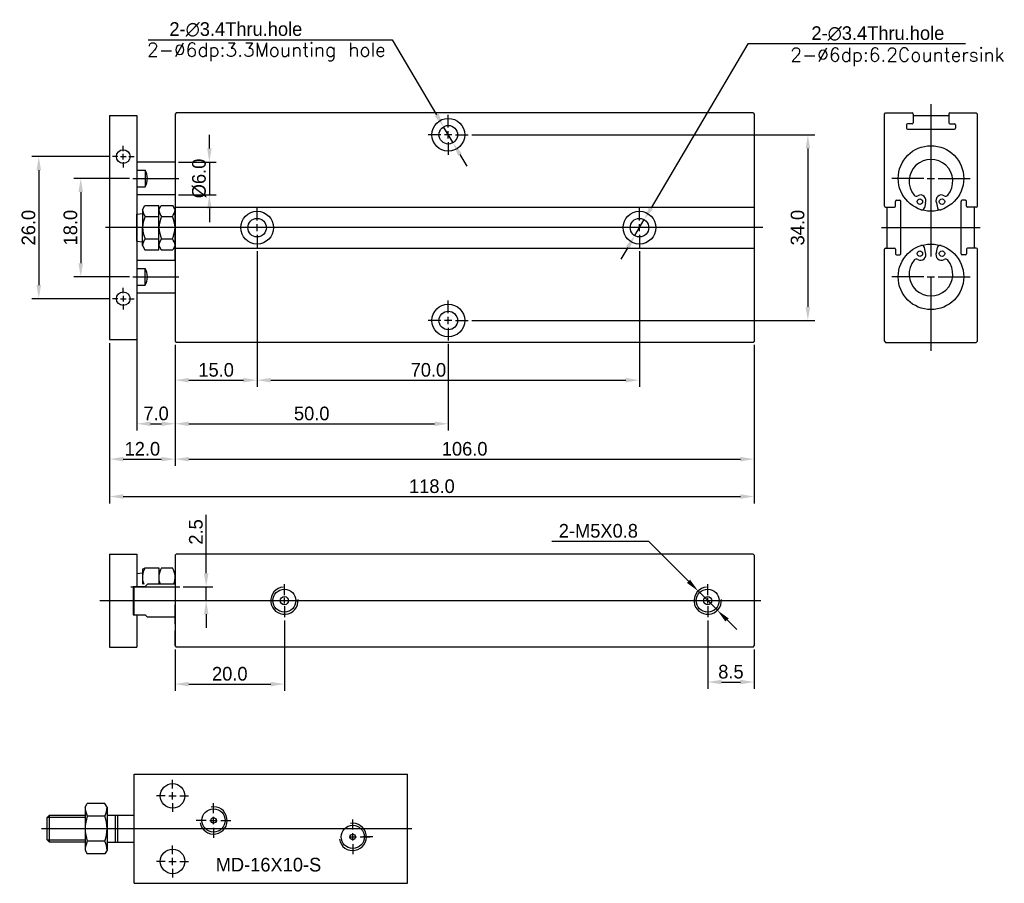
# Model space of a CAD drawing. Header units: millimetres. Extents: x -1657 to 8845, y -11980 to 3013.
# Tile 193 of 256: x -546 to -366, y 2667 to 2825. Entities that reach past the tile are written whole.
import ezdxf

# ---------------------------------------------------------------- set-up
doc = ezdxf.new("R2010")
doc.units = ezdxf.units.MM
doc.layers.add('推料气缸', color=251, linetype='Continuous')
doc.layers.add('错位', color=252, linetype='Continuous')
doc.styles.add('标注', font='romant.shx')
doc.dimstyles.new('ISO-25', dxfattribs={"dimtxt": 2.5, "dimasz": 2.5, "dimexe": 1.25, "dimexo": 0.625, "dimtad": 1, "dimdec": 1, "dimzin": 1, "dimdsep": 46, "dimtxsty": 'Standard', "dimcen": 2.5, "dimadec": 0, "dimazin": 0, "dimtfac": 1, "dimtdec": 1, "dimtmove": 0, "dimatfit": 3, "dimfxl": 0, "dimarcsym": 0})
doc.dimstyles.new('ISO-25$3', dxfattribs={"dimtxt": 2.5, "dimasz": 2.5, "dimexe": 0.5, "dimexo": 0.5, "dimtad": 1, "dimtoh": 1, "dimdec": 1, "dimzin": 1, "dimdsep": 46, "dimtxsty": 'Standard', "dimcen": 2.5, "dimadec": 0, "dimazin": 0, "dimtfac": 1, "dimtdec": 1, "dimtmove": 0, "dimatfit": 3, "dimfxl": 0, "dimarcsym": 0})

# ---------------------------------------------------------------- blocks, each defined once
blk = doc.blocks.new('*D335')
at = {"layer": 'Defpoints', "color": 0, "ltscale": 5}
for p in [(-422.24, 2720.68), (-418.71, 2717.14)]:
    blk.add_point(p, dxfattribs=at)
at = {"layer": '推料气缸', "color": 0, "lineweight": -2, "ltscale": 5}
for p, q in [((-449.04, 2729.8), (-431.33, 2729.8)), ((-431.33, 2729.8), (-424.01, 2722.45)), ((-418.71, 2717.14), (-422.24, 2720.68)), ((-416.95, 2715.37), (-415.18, 2713.6))]:
    blk.add_line(p, q, dxfattribs=at)
at = {"layer": '推料气缸', "color": 0, "ltscale": 5}
for points in [[(-423.71, 2722.74), (-424.3, 2722.16), (-422.24, 2720.68)], [(-416.65, 2715.66), (-417.24, 2715.08), (-418.71, 2717.14)]]:
    blk.add_solid(points, dxfattribs=at)
at = {"layer": '推料气缸', "color": 0, "ltscale": 5, "insert": (-440.5, 2731.67), "char_height": 2.5, "attachment_point": 5}
blk.add_mtext('2-M5X0.8', dxfattribs=at)
blk = doc.blocks.new('*D332')
at = {"layer": 'Defpoints', "color": 0, "ltscale": 75.099996}
for p in [(-432.11, 2788.64), (-433.84, 2785.71)]:
    blk.add_point(p, dxfattribs=at)
at = {"layer": '推料气缸', "color": 0, "lineweight": -2, "ltscale": 75.099996}
for p, q in [((-413.14, 2820.81), (-430.84, 2790.79)), ((-373.29, 2820.81), (-413.14, 2820.81)), ((-433.84, 2785.71), (-432.11, 2788.64)), ((-435.11, 2783.55), (-436.38, 2781.4))]:
    blk.add_line(p, q, dxfattribs=at)
at = {"layer": '推料气缸', "color": 0, "ltscale": 75.099996}
for points in [[(-431.2, 2791), (-430.49, 2790.58), (-432.11, 2788.64)], [(-435.47, 2783.77), (-434.75, 2783.34), (-433.84, 2785.71)]]:
    blk.add_solid(points, dxfattribs=at)
at = {"layer": '推料气缸', "color": 0, "ltscale": 75.099996, "insert": (-389.33, 2822.69), "char_height": 2.5, "attachment_point": 5}
blk.add_mtext('2-∅3.4Thru.hole', dxfattribs=at)
blk = doc.blocks.new('*D333')
at = {"layer": 'Defpoints', "color": 0, "ltscale": 75.099996}
for p in [(-468.84, 2805.64), (-467.11, 2802.71)]:
    blk.add_point(p, dxfattribs=at)
at = {"layer": '推料气缸', "color": 0, "lineweight": -2, "ltscale": 75.099996}
for p, q in [((-522.91, 2821.57), (-478.24, 2821.57)), ((-478.24, 2821.57), (-470.11, 2807.79)), ((-467.11, 2802.71), (-468.84, 2805.64)), ((-465.84, 2800.55), (-464.57, 2798.4))]:
    blk.add_line(p, q, dxfattribs=at)
at = {"layer": '推料气缸', "color": 0, "ltscale": 75.099996}
for points in [[(-469.75, 2808), (-470.47, 2807.58), (-468.84, 2805.64)], [(-465.49, 2800.77), (-466.2, 2800.34), (-467.11, 2802.71)]]:
    blk.add_solid(points, dxfattribs=at)
at = {"layer": '推料气缸', "color": 0, "ltscale": 75.099996, "insert": (-506.87, 2823.44), "char_height": 2.5, "attachment_point": 5}
blk.add_mtext('2-∅3.4Thru.hole', dxfattribs=at)
blk = doc.blocks.new('*D334')
at = {"layer": 'Defpoints', "color": 0, "ltscale": 75.099996}
for p in [(-517.98, 2799.17), (-517.98, 2793.17), (-511.72, 2793.17)]:
    blk.add_point(p, dxfattribs=at)
at = {"layer": '推料气缸', "color": 0, "lineweight": -2, "ltscale": 75.099996}
for p, q in [((-511.72, 2801.67), (-511.72, 2804.17)), ((-517.35, 2799.17), (-510.47, 2799.17)), ((-511.72, 2799.17), (-511.72, 2793.17)), ((-517.35, 2793.17), (-510.47, 2793.17)), ((-511.72, 2790.67), (-511.72, 2788.17))]:
    blk.add_line(p, q, dxfattribs=at)
at = {"layer": '推料气缸', "color": 0, "ltscale": 75.099996}
for points in [[(-512.13, 2801.67), (-511.3, 2801.67), (-511.72, 2799.17)], [(-512.13, 2790.67), (-511.3, 2790.67), (-511.72, 2793.17)]]:
    blk.add_solid(points, dxfattribs=at)
at = {"layer": '推料气缸', "color": 0, "ltscale": 75.099996, "insert": (-513.59, 2796.17), "char_height": 2.5, "attachment_point": 5, "rotation": 90}
blk.add_mtext('%%c6.0', dxfattribs=at)
blk = doc.blocks.new('*D339')
at = {"layer": 'Defpoints', "color": 0, "ltscale": 75.099996}
for p in [(-525.73, 2796.17), (-535.27, 2778.17), (-525.73, 2778.17)]:
    blk.add_point(p, dxfattribs=at)
at = {"layer": '推料气缸', "color": 0, "lineweight": -2, "ltscale": 75.099996}
for p, q in [((-526.35, 2796.17), (-536.52, 2796.17)), ((-535.27, 2793.67), (-535.27, 2780.67)), ((-526.35, 2778.17), (-536.52, 2778.17))]:
    blk.add_line(p, q, dxfattribs=at)
at = {"layer": '推料气缸', "color": 0, "ltscale": 75.099996}
for points in [[(-535.69, 2793.67), (-534.85, 2793.67), (-535.27, 2796.17)], [(-535.69, 2780.67), (-534.85, 2780.67), (-535.27, 2778.17)]]:
    blk.add_solid(points, dxfattribs=at)
at = {"layer": '推料气缸', "color": 0, "ltscale": 75.099996, "insert": (-537.15, 2787.17), "char_height": 2.5, "attachment_point": 5, "rotation": 90}
blk.add_mtext('18.0', dxfattribs=at)
blk = doc.blocks.new('*D340')
at = {"layer": 'Defpoints', "color": 0, "ltscale": 75.099996}
for p in [(-529.48, 2800.17), (-542.95, 2774.17), (-529.48, 2774.17)]:
    blk.add_point(p, dxfattribs=at)
at = {"layer": '推料气缸', "color": 0, "lineweight": -2, "ltscale": 75.099996}
for p, q in [((-530.1, 2800.17), (-544.2, 2800.17)), ((-542.95, 2797.67), (-542.95, 2776.67)), ((-530.1, 2774.17), (-544.2, 2774.17))]:
    blk.add_line(p, q, dxfattribs=at)
at = {"layer": '推料气缸', "color": 0, "ltscale": 75.099996}
for points in [[(-543.37, 2797.67), (-542.53, 2797.67), (-542.95, 2800.17)], [(-543.37, 2776.67), (-542.53, 2776.67), (-542.95, 2774.17)]]:
    blk.add_solid(points, dxfattribs=at)
at = {"layer": '推料气缸', "color": 0, "ltscale": 75.099996, "insert": (-544.83, 2787.17), "char_height": 2.5, "attachment_point": 5, "rotation": 90}
blk.add_mtext('26.0', dxfattribs=at)
blk = doc.blocks.new('*D341')
at = {"layer": 'Defpoints', "color": 0, "ltscale": 5}
for p in [(-420.48, 2715.91), (-411.98, 2710.61), (-411.98, 2704.01)]:
    blk.add_point(p, dxfattribs=at)
at = {"layer": '推料气缸', "color": 0, "lineweight": -2, "ltscale": 5}
for p, q in [((-420.48, 2715.29), (-420.48, 2702.76)), ((-411.98, 2709.99), (-411.98, 2702.76)), ((-417.98, 2704.01), (-414.48, 2704.01))]:
    blk.add_line(p, q, dxfattribs=at)
at = {"layer": '推料气缸', "color": 0, "ltscale": 5}
for points in [[(-417.98, 2704.43), (-417.98, 2703.6), (-420.48, 2704.01)], [(-414.48, 2704.43), (-414.48, 2703.6), (-411.98, 2704.01)]]:
    blk.add_solid(points, dxfattribs=at)
at = {"layer": '推料气缸', "color": 1, "ltscale": 5, "insert": (-416.23, 2705.89), "char_height": 2.5, "attachment_point": 5}
blk.add_mtext('{\\C1;8.5}', dxfattribs=at)
blk = doc.blocks.new('*D342')
at = {"layer": 'Defpoints', "color": 0, "ltscale": 75.099996}
for p in [(-497.98, 2715.91), (-517.98, 2710.61), (-497.98, 2703.63)]:
    blk.add_point(p, dxfattribs=at)
at = {"layer": '推料气缸', "color": 0, "lineweight": -2, "ltscale": 75.099996}
for p, q in [((-497.98, 2715.29), (-497.98, 2702.38)), ((-517.98, 2709.99), (-517.98, 2702.38)), ((-515.48, 2703.63), (-500.48, 2703.63))]:
    blk.add_line(p, q, dxfattribs=at)
at = {"layer": '推料气缸', "color": 0, "ltscale": 75.099996}
for points in [[(-515.48, 2704.05), (-515.48, 2703.21), (-517.98, 2703.63)], [(-500.48, 2704.05), (-500.48, 2703.21), (-497.98, 2703.63)]]:
    blk.add_solid(points, dxfattribs=at)
at = {"layer": '推料气缸', "color": 0, "ltscale": 75.099996, "insert": (-507.98, 2705.51), "char_height": 2.5, "attachment_point": 5}
blk.add_mtext('20.0', dxfattribs=at)
blk = doc.blocks.new('*D343')
at = {"layer": 'Defpoints', "color": 0, "ltscale": 75.099996}
for p in [(-517.15, 2721.41), (-517.98, 2718.91), (-512.31, 2718.91)]:
    blk.add_point(p, dxfattribs=at)
at = {"layer": '推料气缸', "color": 0, "lineweight": -2, "ltscale": 75.099996}
for p, q in [((-512.31, 2723.91), (-512.31, 2734.61)), ((-516.52, 2721.41), (-511.06, 2721.41)), ((-512.31, 2718.91), (-512.31, 2721.41)), ((-517.35, 2718.91), (-511.06, 2718.91)), ((-512.31, 2716.41), (-512.31, 2713.91))]:
    blk.add_line(p, q, dxfattribs=at)
at = {"layer": '推料气缸', "color": 0, "ltscale": 75.099996}
for points in [[(-512.72, 2723.91), (-511.89, 2723.91), (-512.31, 2721.41)], [(-512.72, 2716.41), (-511.89, 2716.41), (-512.31, 2718.91)]]:
    blk.add_solid(points, dxfattribs=at)
at = {"layer": '推料气缸', "color": 0, "ltscale": 75.099996, "insert": (-514.18, 2731.48), "char_height": 2.5, "attachment_point": 5, "rotation": 90}
blk.add_mtext('2.5', dxfattribs=at)
blk = doc.blocks.new('*D344')
at = {"layer": 'Defpoints', "color": 0, "ltscale": 5}
for p in [(-529.98, 2766.67), (-411.98, 2766.37), (-411.98, 2737.96)]:
    blk.add_point(p, dxfattribs=at)
at = {"layer": '推料气缸', "color": 0, "lineweight": -2, "ltscale": 5}
for p, q in [((-529.98, 2766.05), (-529.98, 2736.71)), ((-411.98, 2765.75), (-411.98, 2736.71)), ((-527.48, 2737.96), (-414.48, 2737.96))]:
    blk.add_line(p, q, dxfattribs=at)
at = {"layer": '推料气缸', "color": 0, "ltscale": 5}
for points in [[(-527.48, 2738.38), (-527.48, 2737.54), (-529.98, 2737.96)], [(-414.48, 2738.38), (-414.48, 2737.54), (-411.98, 2737.96)]]:
    blk.add_solid(points, dxfattribs=at)
at = {"layer": '推料气缸', "color": 1, "ltscale": 5, "insert": (-470.98, 2739.84), "char_height": 2.5, "attachment_point": 5}
blk.add_mtext('118.0', dxfattribs=at)
blk = doc.blocks.new('*D345')
at = {"layer": 'Defpoints', "color": 0, "ltscale": 5}
for p in [(-517.98, 2766.37), (-411.98, 2766.37), (-411.98, 2744.81)]:
    blk.add_point(p, dxfattribs=at)
at = {"layer": '推料气缸', "color": 0, "lineweight": -2, "ltscale": 5}
for p, q in [((-517.98, 2765.75), (-517.98, 2743.56)), ((-411.98, 2765.75), (-411.98, 2743.56)), ((-515.48, 2744.81), (-414.48, 2744.81))]:
    blk.add_line(p, q, dxfattribs=at)
at = {"layer": '推料气缸', "color": 0, "ltscale": 5}
for points in [[(-515.48, 2745.22), (-515.48, 2744.39), (-517.98, 2744.81)], [(-414.48, 2745.22), (-414.48, 2744.39), (-411.98, 2744.81)]]:
    blk.add_solid(points, dxfattribs=at)
at = {"layer": '推料气缸', "color": 1, "ltscale": 5, "insert": (-464.98, 2746.68), "char_height": 2.5, "attachment_point": 5}
blk.add_mtext('106.0', dxfattribs=at)
blk = doc.blocks.new('*D346')
at = {"layer": 'Defpoints', "color": 0, "ltscale": 75.099996}
for p in [(-529.98, 2766.67), (-517.98, 2766.37), (-517.98, 2744.81)]:
    blk.add_point(p, dxfattribs=at)
at = {"layer": '推料气缸', "color": 0, "lineweight": -2, "ltscale": 75.099996}
for p, q in [((-529.98, 2766.05), (-529.98, 2743.56)), ((-517.98, 2765.75), (-517.98, 2743.56)), ((-527.48, 2744.81), (-520.48, 2744.81))]:
    blk.add_line(p, q, dxfattribs=at)
at = {"layer": '推料气缸', "color": 0, "ltscale": 75.099996}
for points in [[(-527.48, 2745.22), (-527.48, 2744.39), (-529.98, 2744.81)], [(-520.48, 2745.22), (-520.48, 2744.39), (-517.98, 2744.81)]]:
    blk.add_solid(points, dxfattribs=at)
at = {"layer": '推料气缸', "color": 0, "ltscale": 75.099996, "insert": (-523.98, 2746.68), "char_height": 2.5, "attachment_point": 5}
blk.add_mtext('12.0', dxfattribs=at)
blk = doc.blocks.new('*D347')
at = {"layer": 'Defpoints', "color": 0, "ltscale": 75.099996}
for p in [(-464.31, 2804.17), (-464.31, 2770.17), (-402.15, 2770.17)]:
    blk.add_point(p, dxfattribs=at)
at = {"layer": '推料气缸', "color": 0, "lineweight": -2, "ltscale": 75.099996}
for p, q in [((-463.69, 2804.17), (-400.9, 2804.17)), ((-402.15, 2801.67), (-402.15, 2772.67)), ((-463.69, 2770.17), (-400.9, 2770.17))]:
    blk.add_line(p, q, dxfattribs=at)
at = {"layer": '推料气缸', "color": 0, "ltscale": 75.099996}
for points in [[(-402.56, 2801.67), (-401.73, 2801.67), (-402.15, 2804.17)], [(-402.56, 2772.67), (-401.73, 2772.67), (-402.15, 2770.17)]]:
    blk.add_solid(points, dxfattribs=at)
at = {"layer": '推料气缸', "color": 0, "ltscale": 75.099996, "insert": (-404.02, 2787.17), "char_height": 2.5, "attachment_point": 5, "rotation": 90}
blk.add_mtext('34.0', dxfattribs=at)
blk = doc.blocks.new('*D348')
at = {"layer": 'Defpoints', "color": 0, "ltscale": 5}
for p in [(-502.98, 2783.51), (-432.98, 2783.51), (-432.98, 2759.26)]:
    blk.add_point(p, dxfattribs=at)
at = {"layer": '推料气缸', "color": 0, "lineweight": -2, "ltscale": 5}
for p, q in [((-502.98, 2782.88), (-502.98, 2758.01)), ((-432.98, 2782.88), (-432.98, 2758.01)), ((-500.48, 2759.26), (-435.48, 2759.26))]:
    blk.add_line(p, q, dxfattribs=at)
at = {"layer": '推料气缸', "color": 0, "ltscale": 5}
for points in [[(-500.48, 2759.67), (-500.48, 2758.84), (-502.98, 2759.26)], [(-435.48, 2759.67), (-435.48, 2758.84), (-432.98, 2759.26)]]:
    blk.add_solid(points, dxfattribs=at)
at = {"layer": '推料气缸', "color": 0, "ltscale": 5, "insert": (-471.62, 2761.13), "char_height": 2.5, "attachment_point": 5}
blk.add_mtext('70.0', dxfattribs=at)
blk = doc.blocks.new('*D349')
at = {"layer": 'Defpoints', "color": 0, "ltscale": 75.099996}
for p in [(-502.98, 2783.51), (-517.98, 2766.37), (-502.98, 2759.26)]:
    blk.add_point(p, dxfattribs=at)
at = {"layer": '推料气缸', "color": 0, "lineweight": -2, "ltscale": 75.099996}
for p, q in [((-502.98, 2782.88), (-502.98, 2758.01)), ((-517.98, 2765.75), (-517.98, 2758.01)), ((-515.48, 2759.26), (-505.48, 2759.26))]:
    blk.add_line(p, q, dxfattribs=at)
at = {"layer": '推料气缸', "color": 0, "ltscale": 75.099996}
for points in [[(-515.48, 2759.67), (-515.48, 2758.84), (-517.98, 2759.26)], [(-505.48, 2759.67), (-505.48, 2758.84), (-502.98, 2759.26)]]:
    blk.add_solid(points, dxfattribs=at)
at = {"layer": '推料气缸', "color": 0, "ltscale": 75.099996, "insert": (-510.48, 2761.13), "char_height": 2.5, "attachment_point": 5}
blk.add_mtext('15.0', dxfattribs=at)
blk = doc.blocks.new('*D350')
at = {"layer": 'Defpoints', "color": 0, "ltscale": 5}
for p in [(-517.98, 2766.37), (-467.98, 2766.51), (-467.98, 2751.28)]:
    blk.add_point(p, dxfattribs=at)
at = {"layer": '推料气缸', "color": 0, "lineweight": -2, "ltscale": 5}
for p, q in [((-517.98, 2765.75), (-517.98, 2750.03)), ((-467.98, 2765.88), (-467.98, 2750.03)), ((-515.48, 2751.28), (-470.48, 2751.28))]:
    blk.add_line(p, q, dxfattribs=at)
at = {"layer": '推料气缸', "color": 0, "ltscale": 5}
for points in [[(-515.48, 2751.69), (-515.48, 2750.86), (-517.98, 2751.28)], [(-470.48, 2751.69), (-470.48, 2750.86), (-467.98, 2751.28)]]:
    blk.add_solid(points, dxfattribs=at)
at = {"layer": '推料气缸', "color": 0, "ltscale": 5, "insert": (-492.98, 2753.15), "char_height": 2.5, "attachment_point": 5}
blk.add_mtext('50.0', dxfattribs=at)
blk = doc.blocks.new('*D351')
at = {"layer": 'Defpoints', "color": 0, "ltscale": 5}
for p in [(-524.98, 2784.7), (-517.98, 2766.37), (-517.98, 2751.28)]:
    blk.add_point(p, dxfattribs=at)
at = {"layer": '推料气缸', "color": 0, "lineweight": -2, "ltscale": 5}
for p, q in [((-524.98, 2784.08), (-524.98, 2750.03)), ((-517.98, 2765.75), (-517.98, 2750.03)), ((-522.48, 2751.28), (-520.48, 2751.28))]:
    blk.add_line(p, q, dxfattribs=at)
at = {"layer": '推料气缸', "color": 0, "ltscale": 5}
for points in [[(-522.48, 2751.69), (-522.48, 2750.86), (-524.98, 2751.28)], [(-520.48, 2751.69), (-520.48, 2750.86), (-517.98, 2751.28)]]:
    blk.add_solid(points, dxfattribs=at)
at = {"layer": '推料气缸', "color": 0, "ltscale": 5, "insert": (-521.48, 2753.15), "char_height": 2.5, "attachment_point": 5}
blk.add_mtext('7.0', dxfattribs=at)
blk = doc.blocks.new('23C31')
at = {"layer": '错位'}
for p, q in [((17, 10), (67, 10)), ((17, -10), (17, 10)), ((67, -10), (67, 10)), ((24, 7.33), (24, 8.92)), ((22.67, 6), (21.08, 6)), ((23.33, 6), (24.67, 6)), ((24, 5.33), (24, 6.67)), ((25.33, 6), (26.92, 6)), ((8, 3.95), (8.39, 4.62)), ((8, 3.95), (8, -3.95)), ((11.61, 4.62), (8.39, 4.62)), ((12, 3.95), (11.61, 4.62)), ((12, 3.95), (12, -3.95)), ((24, 4.67), (24, 3.08)), ((31.5, 2.83), (31.5, 4.67)), ((1.5, 2.5), (1, 2)), ((1, 2), (1, -2)), ((1.12, 2.13), (8, 2.13)), ((1.5, -2.5), (1.5, 2.5)), ((1.5, 2.5), (8, 2.5)), ((11.61, 2.31), (8.39, 2.31)), ((12, 2.5), (12, -2.5)), ((12, 2.5), (12, 2.5)), ((12, 2.45), (13.5, 2.45)), ((12, 2.13), (12, 2.13)), ((13.5, 2.5), (13.5, -2.5)), ((13.5, 2.5), (17, 2.5)), ((14, -2.5), (14, 2.5)), ((31.5, 0.83), (31.5, 2.17)), ((0, 0), (67.82, 0)), ((30.17, 1.5), (28.33, 1.5)), ((30.83, 1.5), (32.17, 1.5)), ((31.5, 0.17), (31.5, -1.67)), ((32.83, 1.5), (34.67, 1.5)), ((57, -0.17), (57, 1.67)), ((56.33, -1.5), (57.67, -1.5)), ((57, -2.17), (57, -0.83)), ((58.33, -1.5), (60.17, -1.5)), ((60.67, -1.5), (58.83, -1.5)), ((1, -2), (1.5, -2.5)), ((8, -2.12), (1.12, -2.12)), ((8, -2.5), (1.5, -2.5)), ((11.61, -2.31), (8.39, -2.31)), ((12, -2.12), (12, -2.12)), ((12, -2.45), (13.5, -2.45)), ((12, -2.5), (12, -2.5)), ((13.5, -2.5), (17, -2.5)), ((24, -4.67), (24, -3.08)), ((57, -2.83), (57, -4.67)), ((8, -3.95), (8.39, -4.62)), ((11.61, -4.62), (8.39, -4.62)), ((12, -3.95), (11.61, -4.62)), ((24, -6.67), (24, -5.33)), ((22.67, -6), (21.08, -6)), ((23.33, -6), (24.67, -6)), ((25.33, -6), (26.92, -6)), ((24, -7.33), (24, -8.92)), ((17, -10), (67, -10))]:
    blk.add_line(p, q, dxfattribs=at)
for centre, radius in [((24, 6), 2.25), ((31.5, 1.5), 2.12), ((31.5, 1.5), 0.5), ((57, -1.5), 2.12), ((57, -1.5), 0.5), ((24, -6), 2.25)]:
    blk.add_circle(centre, radius, dxfattribs=at)
for centre, radius, start, end in [((11.95, 4.01), 3.95, 180.93, 205.5583), ((8.05, 4.01), 3.95, 334.4417, 359.07), ((31.5, 1.5), 2.5, 190, 100), ((15.1, 0), 7.1, 161.0158, 198.9842), ((4.9, 0), 7.1, 341.0158, 18.9842), ((57, -1.5), 2.5, 190, 100), ((11.95, -4.01), 3.95, 154.4417, 179.07), ((8.05, -4.01), 3.95, 0.93, 25.5583)]:
    blk.add_arc(centre, radius, start, end, dxfattribs=at)
blk.add_text('MD-16X10-S', height=2.5, dxfattribs=at).set_placement((31.9, -7.84))

msp = doc.modelspace()

# ---------------------------------------------------------------- linework, layer by layer
at = {"layer": '推料气缸', "ltscale": 4}
for p, q in [((-379.6097, 2809.7467), (-379.6097, 2781.8999)), ((-525.7276, 2796.1717), (-517.2943, 2796.1717)), ((-380.9431, 2796.1717), (-386.7764, 2796.1717)), ((-380.2764, 2796.1717), (-378.9431, 2796.1717)), ((-378.2764, 2796.1717), (-372.4431, 2796.1717)), ((-410.4032, 2787.1717), (-530.7121, 2787.1717)), ((-525.7276, 2778.1717), (-517.2943, 2778.1717)), ((-380.9431, 2778.1717), (-386.7764, 2778.1717)), ((-379.6097, 2778.1717), (-379.6097, 2764.5967)), ((-378.2764, 2778.1717), (-372.4431, 2778.1717)), ((-526.1012, 2721.41), (-517.1493, 2721.41)), ((-531.7619, 2718.91), (-410.7469, 2718.91))]:
    msp.add_line(p, q, dxfattribs=at)
at = {"layer": '推料气缸'}
for p, q in [((-529.9782, 2807.6717), (-524.9782, 2807.6717)), ((-529.9782, 2807.6717), (-529.9782, 2766.6717)), ((-524.9782, 2807.6717), (-524.9782, 2779.7109)), ((-517.7782, 2808.1717), (-517.9782, 2807.9717)), ((-517.9782, 2807.9717), (-517.9782, 2766.3717)), ((-412.1782, 2808.1717), (-517.7782, 2808.1717)), ((-467.9782, 2805.505), (-467.9782, 2807.8383)), ((-412.1782, 2808.1717), (-411.9782, 2807.9717)), ((-411.9782, 2807.9717), (-411.9782, 2766.3717)), ((-388.1097, 2807.9717), (-387.9097, 2808.1717)), ((-388.1097, 2791.1217), (-388.1097, 2807.9717)), ((-387.9097, 2808.1717), (-383.0597, 2808.1717)), ((-382.8597, 2807.9717), (-382.8597, 2806.3717)), ((-382.8597, 2807.6717), (-376.3597, 2807.6717)), ((-376.3597, 2807.9717), (-376.3597, 2806.3717)), ((-376.1597, 2808.1717), (-371.3097, 2808.1717)), ((-371.3097, 2808.1717), (-371.1097, 2807.9717)), ((-371.1097, 2791.1217), (-371.1097, 2807.9717)), ((-384.1097, 2805.9717), (-384.1097, 2805.3717)), ((-383.0597, 2806.1717), (-383.9097, 2806.1717)), ((-383.9097, 2805.1717), (-375.3097, 2805.1717)), ((-376.1597, 2806.1717), (-375.3097, 2806.1717)), ((-375.1097, 2805.9717), (-375.1097, 2805.3717)), ((-469.3115, 2804.1717), (-471.6448, 2804.1717)), ((-467.3115, 2804.1717), (-468.6448, 2804.1717)), ((-467.9782, 2803.505), (-467.9782, 2804.8383)), ((-466.6448, 2804.1717), (-464.3115, 2804.1717)), ((-527.4782, 2801.1717), (-527.4782, 2802.1717)), ((-467.9782, 2802.8383), (-467.9782, 2800.505)), ((-528.4782, 2800.1717), (-529.4782, 2800.1717)), ((-527.9782, 2800.1717), (-526.9782, 2800.1717)), ((-527.4782, 2799.6717), (-527.4782, 2800.6717)), ((-526.4782, 2800.1717), (-525.4782, 2800.1717)), ((-527.4782, 2799.1717), (-527.4782, 2798.1717)), ((-517.9782, 2799.1717), (-524.9782, 2799.1717)), ((-524.9782, 2797.7109), (-523.4782, 2797.7109)), ((-523.4782, 2797.7109), (-523.4782, 2794.6324)), ((-517.9782, 2799.1717), (-517.9782, 2781.1717)), ((-380.2764, 2796.1717), (-378.9431, 2796.1717)), ((-524.9782, 2794.6324), (-523.4782, 2794.6324)), ((-517.9782, 2793.1717), (-524.9782, 2793.1717)), ((-517.9782, 2793.1717), (-517.9782, 2789.0517)), ((-523.9782, 2790.4217), (-523.5212, 2791.2131)), ((-523.5212, 2791.2131), (-520.9782, 2791.2131)), ((-520.9782, 2790.4217), (-520.5212, 2791.2131)), ((-520.9782, 2783.1302), (-520.9782, 2791.2131)), ((-520.5212, 2791.2131), (-518.4351, 2791.2131)), ((-517.9782, 2790.4217), (-518.4351, 2791.2131)), ((-517.9782, 2790.9217), (-411.9782, 2790.9217)), ((-502.9782, 2788.505), (-502.9782, 2790.8383)), ((-432.9782, 2788.505), (-432.9782, 2790.8383)), ((-387.9097, 2790.9217), (-386.3097, 2790.9217)), ((-387.6097, 2783.4217), (-387.6097, 2790.9217)), ((-386.1097, 2791.1217), (-386.1097, 2791.9717)), ((-385.9097, 2792.1717), (-385.3097, 2792.1717)), ((-385.1097, 2782.3717), (-385.1097, 2791.9717)), ((-380.6091, 2791.7255), (-380.8109, 2790.8278)), ((-378.6103, 2791.7255), (-378.4085, 2790.8278)), ((-374.1097, 2782.3717), (-374.1097, 2791.9717)), ((-373.3097, 2792.1717), (-373.9097, 2792.1717)), ((-373.1097, 2791.1217), (-373.1097, 2791.9717)), ((-371.3097, 2790.9217), (-372.9097, 2790.9217)), ((-371.6097, 2783.4217), (-371.6097, 2790.9217)), ((-524.9782, 2789.6417), (-523.9782, 2789.7417)), ((-524.9782, 2784.7017), (-524.9782, 2789.6417)), ((-523.9782, 2790.4217), (-523.9782, 2787.1717)), ((-523.4802, 2789.1924), (-520.9782, 2789.1924)), ((-520.4802, 2789.1924), (-518.4762, 2789.1924)), ((-517.9782, 2783.2217), (-517.9782, 2789.8117)), ((-523.9782, 2783.9217), (-523.9782, 2787.1717)), ((-502.9782, 2786.505), (-502.9782, 2787.8383)), ((-432.9782, 2786.505), (-432.9782, 2787.8383)), ((-388.6347, 2787.1717), (-370.5847, 2787.1717)), ((-523.4802, 2785.1509), (-520.9782, 2785.1509)), ((-520.4802, 2785.1509), (-518.4762, 2785.1509)), ((-502.9782, 2785.8383), (-502.9782, 2783.505)), ((-432.9782, 2785.8383), (-432.9782, 2783.505)), ((-524.9782, 2784.7017), (-523.9782, 2784.6017)), ((-523.9782, 2783.9217), (-523.5212, 2783.1302)), ((-520.9782, 2783.9217), (-520.5212, 2783.1302)), ((-517.9782, 2783.9217), (-518.4351, 2783.1302)), ((-517.9782, 2781.1717), (-517.9782, 2784.1717)), ((-517.9782, 2783.4217), (-411.9782, 2783.4217)), ((-387.9097, 2783.4217), (-386.3097, 2783.4217)), ((-380.6091, 2782.6178), (-380.8109, 2783.5156)), ((-378.6103, 2782.6178), (-378.4085, 2783.5156)), ((-371.3097, 2783.4217), (-372.9097, 2783.4217)), ((-523.5212, 2783.1302), (-520.9782, 2783.1302)), ((-520.5212, 2783.1302), (-518.4351, 2783.1302)), ((-388.1097, 2766.3717), (-388.1097, 2783.2217)), ((-386.1097, 2783.2217), (-386.1097, 2782.3717)), ((-385.9097, 2782.1717), (-385.3097, 2782.1717)), ((-373.3097, 2782.1717), (-373.9097, 2782.1717)), ((-373.1097, 2783.2217), (-373.1097, 2782.3717)), ((-371.1097, 2766.3717), (-371.1097, 2783.2217)), ((-517.9782, 2781.1717), (-524.9782, 2781.1717)), ((-524.9782, 2779.7109), (-523.4782, 2779.7109)), ((-524.9782, 2779.7109), (-524.9782, 2766.6717)), ((-523.4782, 2776.6324), (-523.4782, 2779.7109)), ((-380.2764, 2778.1717), (-378.9431, 2778.1717)), ((-527.4782, 2775.1717), (-527.4782, 2776.1717)), ((-524.9782, 2776.6324), (-523.4782, 2776.6324)), ((-527.4782, 2774.6717), (-527.4782, 2773.6717)), ((-517.9782, 2775.1717), (-524.9782, 2775.1717)), ((-528.4782, 2774.1717), (-529.4782, 2774.1717)), ((-527.9782, 2774.1717), (-526.9782, 2774.1717)), ((-527.4782, 2773.1717), (-527.4782, 2772.1717)), ((-526.4782, 2774.1717), (-525.4782, 2774.1717)), ((-467.9782, 2771.505), (-467.9782, 2773.8383)), ((-467.9782, 2769.505), (-467.9782, 2770.8383)), ((-469.3115, 2770.1717), (-471.6448, 2770.1717)), ((-467.3115, 2770.1717), (-468.6448, 2770.1717)), ((-466.6448, 2770.1717), (-464.3115, 2770.1717)), ((-467.9782, 2768.8383), (-467.9782, 2766.505)), ((-529.9782, 2766.6717), (-524.9782, 2766.6717)), ((-517.9782, 2766.3717), (-517.7782, 2766.1717)), ((-412.1782, 2766.1717), (-517.7782, 2766.1717)), ((-411.9782, 2766.3717), (-412.1782, 2766.1717)), ((-388.1097, 2766.3717), (-387.9097, 2766.1717)), ((-387.9097, 2766.1717), (-371.3097, 2766.1717)), ((-371.3097, 2766.1717), (-371.1097, 2766.3717)), ((-529.9782, 2727.41), (-524.9782, 2727.41)), ((-529.9782, 2727.41), (-529.9782, 2710.41)), ((-524.9782, 2727.41), (-524.9782, 2721.485)), ((-517.7782, 2727.41), (-517.9782, 2727.21)), ((-412.1782, 2727.41), (-517.7782, 2727.41)), ((-412.1782, 2727.41), (-411.9782, 2727.21)), ((-517.9782, 2727.21), (-517.9782, 2710.61)), ((-411.9782, 2727.21), (-411.9782, 2710.61)), ((-524.9782, 2723.88), (-523.9782, 2723.98)), ((-524.9782, 2723.88), (-524.9782, 2721.91)), ((-523.9782, 2724.66), (-523.4802, 2724.91)), ((-523.9782, 2724.66), (-523.9782, 2721.91)), ((-523.4802, 2724.91), (-520.9782, 2724.91)), ((-520.9782, 2724.91), (-520.9782, 2721.91)), ((-520.4802, 2724.91), (-518.4762, 2724.91)), ((-525.6782, 2721.485), (-523.4782, 2721.485)), ((-525.6782, 2721.485), (-525.6782, 2716.335)), ((-525.4782, 2718.91), (-525.4782, 2721.485)), ((-523.4782, 2721.485), (-523.0532, 2721.91)), ((-517.9782, 2721.91), (-523.0532, 2721.91)), ((-497.9782, 2719.91), (-497.9782, 2721.91)), ((-420.4782, 2719.91), (-420.4782, 2721.91)), ((-525.4782, 2716.335), (-525.4782, 2718.91)), ((-497.9782, 2718.41), (-497.9782, 2719.41)), ((-420.4782, 2718.41), (-420.4782, 2719.41)), ((-517.9782, 2714.66), (-517.9782, 2718.16)), ((-497.9782, 2717.91), (-497.9782, 2715.91)), ((-420.4782, 2717.91), (-420.4782, 2715.91)), ((-525.6782, 2716.335), (-523.4782, 2716.335)), ((-524.9782, 2716.335), (-524.9782, 2710.41)), ((-523.4782, 2716.335), (-523.0532, 2715.91)), ((-517.9782, 2715.91), (-523.0532, 2715.91)), ((-517.9782, 2710.61), (-517.9782, 2713.41)), ((-529.9782, 2710.41), (-524.9782, 2710.41)), ((-517.9782, 2710.61), (-517.7782, 2710.41)), ((-412.1782, 2710.41), (-517.7782, 2710.41)), ((-412.1782, 2710.41), (-411.9782, 2710.61))]:
    msp.add_line(p, q, dxfattribs=at)
for centre, radius in [((-467.9782, 2804.1717), 3), ((-467.9782, 2804.1717), 1.7), ((-527.4782, 2800.1717), 1.25), ((-379.6097, 2796.1717), 6), ((-381.6328, 2791.931), 0.5), ((-377.5866, 2791.931), 0.5), ((-502.9782, 2787.1717), 3), ((-502.9782, 2787.1717), 1.7), ((-432.9782, 2787.1717), 3), ((-432.9782, 2787.1717), 1.7), ((-379.6097, 2778.1717), 6), ((-381.6328, 2782.4124), 0.5), ((-377.5866, 2782.4124), 0.5), ((-527.4782, 2774.1717), 1.25), ((-467.9782, 2770.1717), 3), ((-467.9782, 2770.1717), 1.7), ((-497.9782, 2718.91), 2.1), ((-420.4782, 2718.91), 2.1), ((-497.9782, 2718.91), 0.75), ((-420.4782, 2718.91), 0.75)]:
    msp.add_circle(centre, radius, dxfattribs=at)
for centre, radius, start, end in [((-383.0597, 2807.9717), 0.2, 0, 90), ((-376.1597, 2807.9717), 0.2, 90, 180), ((-383.9097, 2805.9717), 0.2, 90, 180), ((-383.9097, 2805.3717), 0.2, 180, 270), ((-383.0597, 2806.3717), 0.2, 270, 0), ((-376.1597, 2806.3717), 0.2, 180, 270), ((-375.3097, 2805.9717), 0.2, 0, 90), ((-375.3097, 2805.3717), 0.2, 270, 0), ((-379.6097, 2795.6717), 4, 320.198511, 219.801489), ((-526.0532, 2796.1717), 3, 329.129962, 30.870038), ((-382.2987, 2793.4312), 0.5, 219.801489, 301.588279), ((-381.5129, 2792.1535), 1, 334.663107, 121.588279), ((-377.7065, 2792.1535), 1, 58.411721, 205.336893), ((-376.9208, 2793.4312), 0.5, 238.411721, 320.198511), ((-387.9097, 2791.1217), 0.2, 180, 270), ((-386.3097, 2791.1217), 0.2, 270, 0), ((-385.9097, 2791.9717), 0.2, 90, 180), ((-385.3097, 2791.9717), 0.2, 0, 90), ((-381.2988, 2790.9374), 0.5, 252.115645, 347.331554), ((-377.9207, 2790.9374), 0.5, 192.668446, 287.884355), ((-373.9097, 2791.9717), 0.2, 90, 180), ((-373.3097, 2791.9717), 0.2, 0, 90), ((-372.9097, 2791.1217), 0.2, 180, 270), ((-371.3097, 2791.1217), 0.2, 270, 0), ((-519.768, 2791.4118), 4.3251, 193.233986, 210.87382), ((-517.5734, 2786.665), 6.4248, 156.834405, 175.476467), ((-516.768, 2791.4118), 4.3251, 193.233986, 210.87382), ((-514.5734, 2786.665), 6.4248, 156.834405, 175.476467), ((-522.1884, 2791.4118), 4.3251, 329.12618, 346.766014), ((-524.3829, 2786.665), 6.4248, 4.523533, 23.165595), ((-517.5734, 2787.6784), 6.4248, 184.523533, 203.165595), ((-514.5734, 2787.6784), 6.4248, 184.523533, 203.165595), ((-524.3829, 2787.6784), 6.4248, 336.834405, 355.476467), ((-519.768, 2782.9315), 4.3251, 149.12618, 166.766014), ((-516.768, 2782.9315), 4.3251, 149.12618, 166.766014), ((-522.1884, 2782.9315), 4.3251, 13.233986, 30.87382), ((-387.9097, 2783.2217), 0.2, 90, 180), ((-386.3097, 2783.2217), 0.2, 0, 90), ((-381.2988, 2783.4059), 0.5, 12.668446, 107.884355), ((-377.9207, 2783.4059), 0.5, 72.115645, 167.331554), ((-372.9097, 2783.2217), 0.2, 90, 180), ((-371.3097, 2783.2217), 0.2, 0, 90), ((-385.9097, 2782.3717), 0.2, 180, 270), ((-385.3097, 2782.3717), 0.2, 270, 0), ((-381.5129, 2782.1899), 1, 238.411721, 25.336893), ((-377.7065, 2782.1899), 1, 154.663107, 301.588279), ((-373.9097, 2782.3717), 0.2, 180, 270), ((-373.3097, 2782.3717), 0.2, 270, 0), ((-526.0532, 2778.1717), 3, 329.129962, 30.870038), ((-379.6097, 2778.6717), 4, 140.198511, 39.801489), ((-382.2987, 2780.9121), 0.5, 58.411721, 140.198511), ((-376.9208, 2780.9121), 0.5, 39.801489, 121.588279), ((-520.6544, 2723.16), 3.3238, 148.230036, 202.090999), ((-517.6544, 2723.16), 3.3238, 148.230036, 202.090999), ((-521.3019, 2723.16), 3.3238, 337.909001, 31.769964), ((-497.9782, 2718.91), 2.5, 95, 5), ((-420.4782, 2718.91), 2.5, 95, 5)]:
    msp.add_arc(centre, radius, start, end, dxfattribs=at)

# ---------------------------------------------------------------- block references
at = {"layer": '错位', "ltscale": 1.5}
msp.add_blockref('23C31', (-542.4572, 2677.1742), dxfattribs=at)

# ---------------------------------------------------------------- texts
at = {"layer": '推料气缸', "char_height": 2.5, "attachment_point": 6, "style": '标注'}
for s, insert in [('\\Ftxt.shx|c134;2-%%c6dp:3.3Mounting hole', (-479.4383, 2819.3037)), ('\\Ftxt.shx|c134;2-%%c6dp:6.2Countersink', (-366.1471, 2818.3992))]:
    msp.add_mtext(s, dxfattribs=dict(at, insert=insert))

# ---------------------------------------------------------------- dimensions: what is measured, and where the dimension line sits
at = {"layer": '推料气缸'}
for p1, p2, text, picture, middle in [((-467.1146, 2802.7073), (-468.8417, 2805.636), '2-<>Thru.hole', '*D333', (-506.8703, 2821.5668)), ((-433.8417, 2785.7073), (-432.1146, 2788.636), '2-<>Thru.hole', '*D332', (-389.3267, 2820.8125)), ((-418.713, 2717.1396), (-422.2433, 2720.6804), '2-M5X0.8', '*D335', (-440.5, 2729.7972))]:
    dim = msp.add_diameter_dim_2p(p1=p1, p2=p2, text=text, dimstyle='ISO-25$3', dxfattribs=at)
    dim.commit()
    dim.dimension.update_dxf_attribs({"geometry": picture, "text_midpoint": middle, "dimtype": 163})
dim = msp.add_linear_dim(base=(-511.7169, 2793.1717), p1=(-517.9782, 2799.1717), p2=(-517.9782, 2793.1717), angle=90, text='%%c<>', dimstyle='ISO-25', dxfattribs=at)
dim.commit()
dim.dimension.update_dxf_attribs({"geometry": '*D334', "text_midpoint": (-511.7169, 2796.1717), "dimtype": 160})
for base, p1, p2, picture, middle in [((-402.1477, 2770.1717), (-464.3115, 2804.1717), (-464.3115, 2770.1717), '*D347', (-404.0227, 2787.1717)), ((-542.9509, 2774.1717), (-529.4782, 2800.1717), (-529.4782, 2774.1717), '*D340', (-544.8259, 2787.1717)), ((-535.2711, 2778.1717), (-525.7276, 2796.1717), (-525.7276, 2778.1717), '*D339', (-537.1461, 2787.1717))]:
    dim = msp.add_linear_dim(base=base, p1=p1, p2=p2, angle=90, dimstyle='ISO-25', dxfattribs=at)
    dim.commit()
    dim.dimension.update_dxf_attribs({"geometry": picture, "text_midpoint": middle})
for base, p1, p2, override, picture, middle in [((-517.9782, 2751.2765), (-524.9782, 2784.7017), (-517.9782, 2766.3717), {"dimtmove": 1}, '*D351', (-521.4782, 2753.1515)), ((-411.9782, 2737.9604), (-529.9782, 2766.6717), (-411.9782, 2766.3717), {"dimclrt": 1}, '*D344', (-470.9782, 2739.8354)), ((-467.9782, 2751.2765), (-517.9782, 2766.3717), (-467.9782, 2766.505), {"dimtmove": 1}, '*D350', (-492.9782, 2753.1515)), ((-411.9782, 2744.8058), (-517.9782, 2766.3717), (-411.9782, 2766.3717), {"dimclrt": 1}, '*D345', (-464.9782, 2746.6808))]:
    dim = msp.add_linear_dim(base=base, p1=p1, p2=p2, dimstyle='ISO-25', override=override, dxfattribs=at)
    dim.commit()
    dim.dimension.update_dxf_attribs({"geometry": picture, "text_midpoint": middle})
for base, p1, p2, picture, middle in [((-502.9782, 2759.2577), (-517.9782, 2766.3717), (-502.9782, 2783.505), '*D349', (-510.4782, 2761.1327)), ((-517.9782, 2744.8058), (-529.9782, 2766.6717), (-517.9782, 2766.3717), '*D346', (-523.9782, 2746.6808)), ((-497.9782, 2703.631), (-517.9782, 2710.61), (-497.9782, 2715.91), '*D342', (-507.9782, 2705.506))]:
    dim = msp.add_linear_dim(base=base, p1=p1, p2=p2, dimstyle='ISO-25', dxfattribs=at)
    dim.commit()
    dim.dimension.update_dxf_attribs({"geometry": picture, "text_midpoint": middle})
dim = msp.add_linear_dim(base=(-432.9782, 2759.2577), p1=(-502.9782, 2783.505), p2=(-432.9782, 2783.505), dimstyle='ISO-25', override={"dimtmove": 1}, dxfattribs=at)
dim.commit()
dim.dimension.update_dxf_attribs({"geometry": '*D348', "text_midpoint": (-471.6157, 2759.2577), "dimtype": 160})
dim = msp.add_linear_dim(base=(-512.3053, 2718.91), p1=(-517.1493, 2721.41), p2=(-517.9782, 2718.91), angle=90, dimstyle='ISO-25', dxfattribs=at)
dim.commit()
dim.dimension.update_dxf_attribs({"geometry": '*D343', "text_midpoint": (-512.3053, 2731.4811), "dimtype": 160})
dim = msp.add_linear_dim(base=(-411.9782, 2704.0129), p1=(-420.4782, 2715.91), p2=(-411.9782, 2710.61), text='{\\C1;<>}', dimstyle='ISO-25', override={"dimclrt": 1}, dxfattribs=at)
dim.commit()
dim.dimension.update_dxf_attribs({"geometry": '*D341', "text_midpoint": (-416.2282, 2705.8879)})

doc.saveas('drawing.dxf')
